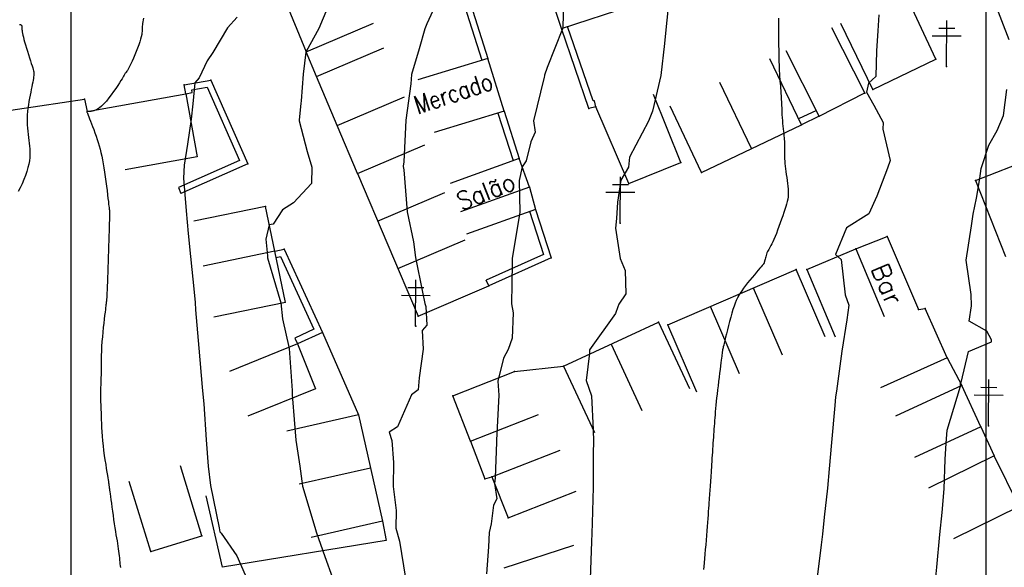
# Model space of a CAD drawing. Header units: millimetres. Extents: x 196436 to 199900, y 8705373 to 8708636.
# Tile 124 of 238: x 198294 to 198402, y 8706330 to 8706390. Entities that reach past the tile are written whole.
import ezdxf
from ezdxf.enums import TextEntityAlignment as Align

# ---------------------------------------------------------------- set-up
doc = ezdxf.new("R2010")
doc.units = ezdxf.units.MM
doc.header["$LTSCALE"] = 5
for name, color, linetype in [('$CURVAS1', 30, 'Continuous'), ('$CURVAS2', 40, 'Continuous'), ('CASA', 6, 'Continuous'), ('CERCA', 3, 'CERCA_LINE'), ('MALHA', 9, 'Continuous'), ('MURO', 9, 'Continuous'), ('POSTE', 3, 'Continuous'), ('TEXTO', 2, 'Continuous')]:
    doc.layers.add(name, color=color, linetype=linetype)
doc.styles.add('GEOSIS', font='ROMANS.SHX')
doc.linetypes.add('CERCA_LINE', pattern='A,0.5,-0.2,["X",Standard,S=0.1,R=0,X=-0.1,Y=-0.05],-0.25', length=0.95)

# ---------------------------------------------------------------- blocks, each defined once
blk = doc.blocks.new('C')
at = {"layer": 'CASA'}
blk.add_lwpolyline([(0, 0), (0, 8)], dxfattribs=at)

msp = doc.modelspace()

# ---------------------------------------------------------------- linework, layer by layer
at = {"layer": '$CURVAS1'}
for points in [[(198318.163, 8706390.527, 700), (198317.106, 8706389.357, 700), (198315.504, 8706386.667, 700), (198314.889, 8706385.759, 700), (198314.023, 8706383.919, 700), (198313.551, 8706383.356, 700), (198313.346, 8706381.073, 700), (198313.168, 8706379.374, 700), (198312.758, 8706376.668, 700), (198312.372, 8706374.377, 700), (198312.309, 8706372.95, 700), (198312.592, 8706369.376, 700), (198312.831, 8706366.9, 700), (198313.074, 8706364.374, 700), (198313.483, 8706360.489, 700), (198313.576, 8706359.372, 700), (198313.637, 8706358.581, 700), (198314.007, 8706354.37, 700), (198314.369, 8706350.115, 700), (198314.442, 8706349.368, 700), (198314.524, 8706348.294, 700), (198314.777, 8706344.367, 700), (198315.01, 8706341.47, 700), (198315.281, 8706339.364, 700), (198316.226, 8706334.763, 700), (198316.297, 8706334.33, 700), (198316.434, 8706334.169, 700), (198318.151, 8706331.697, 700), (198319.046, 8706329.629, 700)], [(198377.345, 8706390.437, 705), (198377.343, 8706390.002, 705), (198377.342, 8706389.559, 705), (198377.343, 8706389.113, 705), (198377.346, 8706388.669, 705), (198377.35, 8706388.23, 705), (198377.356, 8706387.8, 705), (198377.362, 8706387.384, 705), (198377.37, 8706386.984, 705), (198377.378, 8706386.605, 705), (198377.386, 8706386.249, 705), (198377.394, 8706385.922, 705), (198377.402, 8706385.624, 705), (198377.409, 8706385.353, 705), (198377.417, 8706385.103, 705), (198377.426, 8706384.87, 705), (198377.435, 8706384.649, 705), (198377.446, 8706384.434, 705), (198377.459, 8706384.221, 705), (198377.473, 8706384.004, 705), (198377.49, 8706383.78, 705), (198377.508, 8706383.547, 705), (198377.528, 8706383.304, 705), (198377.549, 8706383.05, 705), (198377.57, 8706382.784, 705), (198377.59, 8706382.506, 705), (198377.611, 8706382.215, 705), (198377.629, 8706381.91, 705), (198377.647, 8706381.59, 705), (198377.663, 8706381.259, 705), (198377.679, 8706380.92, 705), (198377.695, 8706380.577, 705), (198377.712, 8706380.233, 705), (198377.73, 8706379.891, 705), (198377.75, 8706379.555, 705), (198377.773, 8706379.229, 705), (198377.799, 8706378.915, 705), (198377.827, 8706378.615, 705), (198377.856, 8706378.329, 705), (198377.886, 8706378.06, 705), (198377.914, 8706377.808, 705), (198377.941, 8706377.574, 705), (198377.965, 8706377.359, 705), (198377.984, 8706377.164, 705), (198377.999, 8706376.989, 705), (198378.01, 8706376.831, 705), (198378.017, 8706376.683, 705), (198378.02, 8706376.541, 705), (198378.022, 8706376.4, 705), (198378.021, 8706376.255, 705), (198378.019, 8706376.1, 705), (198378.017, 8706375.931, 705), (198378.015, 8706375.743, 705), (198378.014, 8706375.537, 705), (198378.016, 8706375.313, 705), (198378.022, 8706375.073, 705), (198378.032, 8706374.817, 705), (198378.049, 8706374.547, 705), (198378.072, 8706374.263, 705), (198378.104, 8706373.966, 705), (198378.145, 8706373.658, 705), (198378.193, 8706373.342, 705), (198378.243, 8706373.021, 705), (198378.292, 8706372.7, 705), (198378.338, 8706372.38, 705), (198378.376, 8706372.066, 705), (198378.404, 8706371.761, 705), (198378.417, 8706371.469, 705), (198378.414, 8706371.192, 705), (198378.393, 8706370.924, 705), (198378.356, 8706370.661, 705), (198378.303, 8706370.396, 705), (198378.235, 8706370.123, 705), (198378.152, 8706369.836, 705), (198378.055, 8706369.529, 705), (198377.944, 8706369.197, 705), (198377.82, 8706368.835, 705), (198377.687, 8706368.451, 705), (198377.546, 8706368.056, 705), (198377.402, 8706367.658, 705), (198377.257, 8706367.27, 705), (198377.114, 8706366.899, 705), (198376.976, 8706366.557, 705), (198376.846, 8706366.253, 705), (198376.727, 8706365.995, 705), (198376.619, 8706365.777, 705), (198376.52, 8706365.594, 705), (198376.43, 8706365.437, 705), (198376.349, 8706365.299, 705), (198376.275, 8706365.173, 705), (198376.207, 8706365.051, 705), (198376.145, 8706364.926, 705), (198376.089, 8706364.793, 705), (198376.037, 8706364.653, 705), (198375.99, 8706364.51, 705), (198375.948, 8706364.369, 705), (198375.911, 8706364.234, 705), (198375.879, 8706364.107, 705), (198375.852, 8706363.994, 705), (198375.829, 8706363.898, 705), (198375.811, 8706363.821, 705), (198375.798, 8706363.764, 705), (198375.788, 8706363.722, 705), (198375.781, 8706363.693, 705), (198375.776, 8706363.674, 705), (198375.773, 8706363.664, 705), (198375.772, 8706363.659, 705), (198375.771, 8706363.656, 705), (198375.77, 8706363.654, 705), (198375.769, 8706363.652, 705), (198375.768, 8706363.65, 705), (198375.767, 8706363.647, 705), (198375.766, 8706363.644, 705), (198375.764, 8706363.641, 705), (198375.762, 8706363.637, 705), (198375.759, 8706363.633, 705), (198375.755, 8706363.627, 705), (198375.745, 8706363.615, 705), (198375.726, 8706363.591, 705), (198375.692, 8706363.551, 705), (198375.639, 8706363.488, 705), (198375.562, 8706363.397, 705), (198375.456, 8706363.273, 705), (198375.317, 8706363.111, 705), (198375.142, 8706362.906, 705), (198374.937, 8706362.666, 705), (198374.709, 8706362.398, 705), (198374.468, 8706362.109, 705), (198374.221, 8706361.809, 705), (198373.975, 8706361.505, 705), (198373.74, 8706361.205, 705), (198373.522, 8706360.917, 705), (198373.328, 8706360.646, 705), (198373.156, 8706360.388, 705), (198373.002, 8706360.132, 705), (198372.863, 8706359.872, 705), (198372.734, 8706359.599, 705), (198372.612, 8706359.303, 705), (198372.494, 8706358.977, 705), (198372.375, 8706358.613, 705), (198372.252, 8706358.206, 705), (198372.128, 8706357.765, 705), (198372.004, 8706357.306, 705), (198371.883, 8706356.842, 705), (198371.768, 8706356.387, 705), (198371.661, 8706355.955, 705), (198371.565, 8706355.561, 705), (198371.482, 8706355.219, 705), (198371.414, 8706354.938, 705), (198371.359, 8706354.714, 705), (198371.317, 8706354.537, 705), (198371.284, 8706354.399, 705), (198371.259, 8706354.292, 705), (198371.24, 8706354.205, 705), (198371.226, 8706354.13, 705), (198371.214, 8706354.059, 705), (198371.202, 8706353.982, 705), (198371.19, 8706353.894, 705), (198371.176, 8706353.788, 705), (198371.16, 8706353.658, 705), (198371.14, 8706353.498, 705), (198371.115, 8706353.302, 705), (198371.086, 8706353.064, 705), (198371.05, 8706352.778, 705), (198371.007, 8706352.44, 705), (198370.958, 8706352.057, 705), (198370.905, 8706351.64, 705), (198370.849, 8706351.198, 705), (198370.792, 8706350.74, 705), (198370.736, 8706350.276, 705), (198370.681, 8706349.816, 705), (198370.63, 8706349.37, 705), (198370.584, 8706348.945, 705), (198370.543, 8706348.542, 705), (198370.506, 8706348.158, 705), (198370.472, 8706347.791, 705), (198370.441, 8706347.439, 705), (198370.413, 8706347.102, 705), (198370.387, 8706346.775, 705), (198370.362, 8706346.459, 705), (198370.338, 8706346.15, 705), (198370.315, 8706345.846, 705), (198370.293, 8706345.546, 705), (198370.271, 8706345.247, 705), (198370.249, 8706344.947, 705), (198370.228, 8706344.644, 705), (198370.207, 8706344.335, 705), (198370.185, 8706344.018, 705), (198370.164, 8706343.692, 705), (198370.143, 8706343.36, 705), (198370.121, 8706343.022, 705), (198370.1, 8706342.683, 705), (198370.079, 8706342.345, 705), (198370.058, 8706342.011, 705), (198370.038, 8706341.684, 705), (198370.018, 8706341.366, 705), (198369.998, 8706341.06, 705), (198369.979, 8706340.765, 705), (198369.96, 8706340.481, 705), (198369.941, 8706340.208, 705), (198369.923, 8706339.945, 705), (198369.905, 8706339.691, 705), (198369.887, 8706339.447, 705), (198369.87, 8706339.211, 705), (198369.853, 8706338.983, 705), (198369.836, 8706338.758, 705), (198369.819, 8706338.532, 705), (198369.801, 8706338.3, 705), (198369.783, 8706338.058, 705), (198369.764, 8706337.802, 705), (198369.744, 8706337.527, 705), (198369.722, 8706337.228, 705), (198369.699, 8706336.901, 705), (198369.674, 8706336.548, 705), (198369.647, 8706336.169, 705), (198369.619, 8706335.764, 705), (198369.587, 8706335.336, 705), (198369.553, 8706334.886, 705), (198369.517, 8706334.413, 705), (198369.478, 8706333.921, 705), (198369.435, 8706333.41, 705), (198369.391, 8706332.892, 705), (198369.346, 8706332.375, 705), (198369.302, 8706331.871, 705), (198369.259, 8706331.391, 705), (198369.219, 8706330.946, 705), (198369.182, 8706330.546, 705), (198369.15, 8706330.202, 705)]]:
    msp.add_polyline3d(points, dxfattribs=at)
at = {"layer": '$CURVAS2'}
for points in [[(198340.935, 8706394.253, 702), (198338.903, 8706389.794, 702), (198338.699, 8706389.262, 702), (198338.07, 8706387.089, 702), (198337.24, 8706384.269, 702), (198337.148, 8706383.254, 702), (198336.621, 8706379.271, 702), (198336.381, 8706374.717, 702), (198336.342, 8706374.272, 702), (198336.336, 8706374.23, 702), (198336.393, 8706373.858, 702), (198336.769, 8706369.271, 702), (198337.436, 8706366.009, 702), (198337.66, 8706364.267, 702), (198338.426, 8706360.492, 702), (198338.704, 8706359.262, 702), (198338.786, 8706358.942, 702), (198338.929, 8706356.876, 702), (198338.402, 8706356.32, 702), (198338.495, 8706354.263, 702), (198338.063, 8706351.139, 702), (198337.98, 8706349.834, 702), (198337.242, 8706349.268, 702), (198335.714, 8706345.8, 702), (198334.811, 8706345.198, 702), (198335.094, 8706344.278, 702), (198335.263, 8706341.884, 702), (198335.237, 8706339.277, 702), (198335.561, 8706336.637, 702), (198335.52, 8706334.733, 702), (198335.929, 8706333.289, 702), (198336.581, 8706329.271, 702)], [(198353.921, 8706394.196, 703), (198353.79, 8706389.544, 703), (198353.753, 8706389.27, 703), (198352.055, 8706385.017, 703), (198351.759, 8706384.205, 703), (198351.768, 8706384.116, 703), (198351.753, 8706383.987, 703), (198350.583, 8706379.21, 703), (198350.758, 8706377.977, 703), (198350.263, 8706376.913, 703), (198349.753, 8706374.828, 703), (198349.32, 8706374.203, 703), (198349.007, 8706372.687, 703), (198349.071, 8706369.233, 703), (198349.071, 8706369.217, 703), (198349.07, 8706369.198, 703), (198348.228, 8706364.22, 703), (198348.206, 8706360.894, 703), (198348.165, 8706359.729, 703), (198348.169, 8706359.221, 703), (198348.352, 8706358.252, 703), (198348.256, 8706355.486, 703), (198347.784, 8706354.222, 703), (198347.306, 8706353.278, 703), (198346.68, 8706350.786, 703), (198346.791, 8706349.226, 703), (198346.524, 8706344.335, 703), (198346.53, 8706344.228, 703), (198346.522, 8706344.123, 703), (198346.374, 8706340.198, 703), (198346.319, 8706339.594, 703), (198346.547, 8706337.936, 703), (198346.205, 8706337.243, 703), (198345.959, 8706335.173, 703), (198345.73, 8706334.231, 703), (198345.637, 8706332.667, 703), (198345.417, 8706329.742, 703)], [(198328.059, 8706391.544, 701), (198327.116, 8706389.313, 701), (198325.711, 8706386.779, 701), (198325.686, 8706386.71, 701), (198325.394, 8706384.321, 701), (198325.172, 8706381.401, 701), (198325.148, 8706381.096, 701), (198324.975, 8706379.322, 701), (198324.959, 8706379.22, 701), (198325.842, 8706375.852, 701), (198326.335, 8706374.153, 701), (198326.293, 8706372.364, 701), (198324.345, 8706370.264, 701), (198323.146, 8706369.505, 701), (198322.13, 8706367.913, 701), (198321.691, 8706367.832, 701), (198321.314, 8706366.291, 701), (198321.492, 8706364.471, 701), (198321.494, 8706364.337, 701), (198321.508, 8706364.24, 701), (198322.94, 8706359.331, 701), (198323.148, 8706357.571, 701), (198323.858, 8706354.327, 701), (198324.204, 8706349.745, 701), (198324.19, 8706349.325, 701), (198324.229, 8706348.847, 701), (198324.592, 8706344.324, 701), (198325.046, 8706341.499, 701), (198325.333, 8706339.32, 701), (198326.678, 8706334.814, 701), (198326.817, 8706334.314, 701), (198327.765, 8706331.609, 701), (198328.59, 8706329.306, 701)], [(198307.947, 8706390.437, 699), (198307.907, 8706390.228, 699), (198307.871, 8706390.035, 699), (198307.842, 8706389.855, 699), (198307.819, 8706389.689, 699), (198307.805, 8706389.536, 699), (198307.799, 8706389.394, 699), (198307.797, 8706389.259, 699), (198307.796, 8706389.121, 699), (198307.79, 8706388.974, 699), (198307.775, 8706388.81, 699), (198307.746, 8706388.622, 699), (198307.7, 8706388.403, 699), (198307.631, 8706388.144, 699), (198307.536, 8706387.842, 699), (198307.42, 8706387.506, 699), (198307.288, 8706387.148, 699), (198307.145, 8706386.779, 699), (198306.996, 8706386.413, 699), (198306.847, 8706386.061, 699), (198306.703, 8706385.734, 699), (198306.57, 8706385.447, 699), (198306.452, 8706385.206, 699), (198306.348, 8706385.01, 699), (198306.258, 8706384.851, 699), (198306.18, 8706384.724, 699), (198306.112, 8706384.622, 699), (198306.053, 8706384.539, 699), (198306.001, 8706384.469, 699), (198305.956, 8706384.404, 699), (198305.915, 8706384.34, 699), (198305.874, 8706384.269, 699), (198305.826, 8706384.186, 699), (198305.769, 8706384.084, 699), (198305.695, 8706383.956, 699), (198305.6, 8706383.798, 699), (198305.479, 8706383.602, 699), (198305.326, 8706383.363, 699), (198305.138, 8706383.077, 699), (198304.921, 8706382.754, 699), (198304.68, 8706382.409, 699), (198304.423, 8706382.055, 699), (198304.156, 8706381.705, 699), (198303.887, 8706381.374, 699), (198303.622, 8706381.074, 699), (198303.367, 8706380.819, 699), (198303.129, 8706380.62, 699), (198302.91, 8706380.472, 699), (198302.709, 8706380.368, 699), (198302.527, 8706380.3, 699), (198302.364, 8706380.261, 699), (198302.222, 8706380.244, 699), (198302.101, 8706380.239, 699), (198302, 8706380.241, 699), (198301.921, 8706380.243, 699), (198301.861, 8706380.244, 699), (198301.817, 8706380.243, 699), (198301.787, 8706380.24, 699), (198301.768, 8706380.237, 699), (198301.758, 8706380.232, 699), (198301.754, 8706380.226, 699), (198301.753, 8706380.219, 699), (198301.754, 8706380.21, 699), (198301.758, 8706380.195, 699), (198301.767, 8706380.167, 699), (198301.783, 8706380.121, 699), (198301.809, 8706380.053, 699), (198301.847, 8706379.955, 699), (198301.899, 8706379.824, 699), (198301.967, 8706379.653, 699), (198302.053, 8706379.438, 699), (198302.153, 8706379.184, 699), (198302.266, 8706378.898, 699), (198302.386, 8706378.585, 699), (198302.512, 8706378.251, 699), (198302.639, 8706377.903, 699), (198302.764, 8706377.546, 699), (198302.884, 8706377.188, 699), (198302.997, 8706376.832, 699), (198303.101, 8706376.475, 699), (198303.199, 8706376.114, 699), (198303.29, 8706375.743, 699), (198303.377, 8706375.358, 699), (198303.459, 8706374.954, 699), (198303.538, 8706374.527, 699), (198303.615, 8706374.073, 699), (198303.69, 8706373.59, 699), (198303.763, 8706373.087, 699), (198303.832, 8706372.578, 699), (198303.898, 8706372.076, 699), (198303.958, 8706371.594, 699), (198304.013, 8706371.144, 699), (198304.061, 8706370.739, 699), (198304.102, 8706370.393, 699), (198304.134, 8706370.114, 699), (198304.16, 8706369.898, 699), (198304.179, 8706369.735, 699), (198304.193, 8706369.616, 699), (198304.203, 8706369.531, 699), (198304.209, 8706369.473, 699), (198304.214, 8706369.431, 699), (198304.217, 8706369.396, 699), (198304.22, 8706369.36, 699), (198304.223, 8706369.314, 699), (198304.224, 8706369.25, 699), (198304.225, 8706369.159, 699), (198304.225, 8706369.034, 699), (198304.222, 8706368.865, 699), (198304.218, 8706368.645, 699), (198304.212, 8706368.365, 699), (198304.203, 8706368.02, 699), (198304.191, 8706367.615, 699), (198304.178, 8706367.159, 699), (198304.163, 8706366.66, 699), (198304.146, 8706366.126, 699), (198304.129, 8706365.565, 699), (198304.11, 8706364.986, 699), (198304.091, 8706364.397, 699), (198304.071, 8706363.807, 699), (198304.051, 8706363.225, 699), (198304.031, 8706362.659, 699), (198304.012, 8706362.119, 699), (198303.993, 8706361.614, 699), (198303.975, 8706361.152, 699), (198303.958, 8706360.744, 699), (198303.943, 8706360.397, 699), (198303.93, 8706360.119, 699), (198303.918, 8706359.902, 699), (198303.908, 8706359.738, 699), (198303.898, 8706359.617, 699), (198303.89, 8706359.531, 699), (198303.883, 8706359.469, 699), (198303.876, 8706359.422, 699), (198303.869, 8706359.382, 699), (198303.863, 8706359.339, 699), (198303.856, 8706359.285, 699), (198303.847, 8706359.213, 699), (198303.835, 8706359.114, 699), (198303.82, 8706358.982, 699), (198303.799, 8706358.807, 699), (198303.772, 8706358.584, 699), (198303.738, 8706358.302, 699), (198303.697, 8706357.959, 699), (198303.65, 8706357.561, 699), (198303.599, 8706357.118, 699), (198303.547, 8706356.639, 699), (198303.496, 8706356.135, 699), (198303.448, 8706355.615, 699), (198303.405, 8706355.09, 699), (198303.369, 8706354.57, 699), (198303.343, 8706354.062, 699), (198303.325, 8706353.572, 699), (198303.313, 8706353.101, 699), (198303.306, 8706352.653, 699), (198303.302, 8706352.231, 699), (198303.3, 8706351.836, 699), (198303.298, 8706351.472, 699), (198303.295, 8706351.142, 699), (198303.289, 8706350.847, 699), (198303.28, 8706350.584, 699), (198303.27, 8706350.348, 699), (198303.26, 8706350.134, 699), (198303.25, 8706349.938, 699), (198303.241, 8706349.755, 699), (198303.234, 8706349.582, 699), (198303.23, 8706349.412, 699), (198303.231, 8706349.242, 699), (198303.234, 8706349.066, 699), (198303.24, 8706348.882, 699), (198303.248, 8706348.684, 699), (198303.258, 8706348.468, 699), (198303.268, 8706348.23, 699), (198303.279, 8706347.966, 699), (198303.289, 8706347.67, 699), (198303.298, 8706347.34, 699), (198303.308, 8706346.978, 699), (198303.319, 8706346.585, 699), (198303.335, 8706346.163, 699), (198303.355, 8706345.717, 699), (198303.383, 8706345.247, 699), (198303.419, 8706344.756, 699), (198303.465, 8706344.247, 699), (198303.522, 8706343.724, 699), (198303.588, 8706343.195, 699), (198303.66, 8706342.671, 699), (198303.734, 8706342.162, 699), (198303.809, 8706341.679, 699), (198303.88, 8706341.231, 699), (198303.945, 8706340.83, 699), (198304.001, 8706340.486, 699), (198304.046, 8706340.205, 699), (198304.081, 8706339.982, 699), (198304.107, 8706339.809, 699), (198304.126, 8706339.676, 699), (198304.139, 8706339.575, 699), (198304.149, 8706339.496, 699), (198304.157, 8706339.43, 699), (198304.165, 8706339.37, 699), (198304.173, 8706339.306, 699), (198304.184, 8706339.231, 699), (198304.197, 8706339.138, 699), (198304.214, 8706339.021, 699), (198304.236, 8706338.872, 699), (198304.262, 8706338.685, 699), (198304.295, 8706338.452, 699), (198304.334, 8706338.168, 699), (198304.38, 8706337.828, 699), (198304.433, 8706337.44, 699), (198304.49, 8706337.017, 699), (198304.552, 8706336.569, 699), (198304.616, 8706336.108, 699), (198304.682, 8706335.646, 699), (198304.748, 8706335.193, 699), (198304.813, 8706334.763, 699), (198304.876, 8706334.362, 699), (198304.936, 8706333.992, 699), (198304.994, 8706333.648, 699), (198305.048, 8706333.327, 699), (198305.099, 8706333.025, 699), (198305.145, 8706332.739, 699), (198305.187, 8706332.467, 699), (198305.223, 8706332.204, 699), (198305.254, 8706331.948, 699), (198305.282, 8706331.699, 699), (198305.306, 8706331.459, 699), (198305.328, 8706331.228, 699), (198305.351, 8706331.009, 699), (198305.374, 8706330.802, 699), (198305.4, 8706330.608, 699), (198305.429, 8706330.43, 699)], [(198365.242, 8706391.278, 704), (198365.042, 8706389.147, 704), (198364.901, 8706387.665, 704), (198364.477, 8706384.149, 704), (198363.573, 8706380.263, 704), (198363.156, 8706379.155, 704), (198361.074, 8706375.228, 704), (198360.943, 8706374.165, 704), (198360.117, 8706372.733, 704), (198359.765, 8706370.327, 704), (198359.637, 8706368.527, 704), (198359.53, 8706367.475, 704), (198360.025, 8706364.169, 704), (198360.596, 8706362.85, 704), (198360.678, 8706360.321, 704), (198359.891, 8706359.169, 704), (198359.781, 8706358.895, 704), (198359.543, 8706358.148, 704), (198356.677, 8706354.183, 704), (198356.681, 8706353.845, 704), (198356.319, 8706350.855, 704), (198356.913, 8706349.182, 704), (198357.108, 8706345.446, 704), (198357.122, 8706344.181, 704), (198357.096, 8706342.917, 704), (198357.102, 8706339.181, 704), (198356.978, 8706335.276, 704), (198356.947, 8706334.182, 704), (198356.903, 8706333.219, 704), (198356.765, 8706329.183, 704)], [(198388.308, 8706390.777, 706), (198388.207, 8706389.045, 706), (198388.065, 8706386.862, 706), (198387.977, 8706384.046, 706), (198387.171, 8706383.31, 706), (198386.953, 8706382.325, 706), (198387.768, 8706380.907, 706), (198388.796, 8706379.043, 706), (198388.751, 8706378.306, 706), (198389.56, 8706374.882, 706), (198389.255, 8706374.041, 706), (198388.111, 8706370.998, 706), (198387.224, 8706369.05, 706), (198384.773, 8706367.52, 706), (198383.565, 8706364.616, 706), (198384.199, 8706364.063, 706), (198384.619, 8706360.219, 706), (198385.022, 8706359.059, 706), (198384.826, 8706357.464, 706), (198384.283, 8706354.062, 706), (198383.679, 8706349.694, 706), (198383.591, 8706349.065, 706), (198383.508, 8706348.107, 706), (198383.155, 8706344.067, 706), (198382.895, 8706341.193, 706), (198382.702, 8706339.069, 706), (198382.352, 8706335.907, 706), (198382.149, 8706334.071, 706), (198382.004, 8706332.904, 706), (198381.537, 8706329.074, 706)], [(198294.374, 8706389.734, 698), (198294.432, 8706389.724, 698), (198294.483, 8706389.714, 698), (198294.527, 8706389.703, 698), (198294.563, 8706389.688, 698), (198294.589, 8706389.67, 698), (198294.608, 8706389.645, 698), (198294.62, 8706389.612, 698), (198294.628, 8706389.571, 698), (198294.633, 8706389.52, 698), (198294.637, 8706389.459, 698), (198294.641, 8706389.384, 698), (198294.647, 8706389.296, 698), (198294.657, 8706389.193, 698), (198294.671, 8706389.073, 698), (198294.692, 8706388.931, 698), (198294.721, 8706388.767, 698), (198294.759, 8706388.577, 698), (198294.809, 8706388.359, 698), (198294.871, 8706388.109, 698), (198294.947, 8706387.826, 698), (198295.037, 8706387.508, 698), (198295.139, 8706387.165, 698), (198295.249, 8706386.808, 698), (198295.361, 8706386.447, 698), (198295.473, 8706386.095, 698), (198295.581, 8706385.762, 698), (198295.679, 8706385.46, 698), (198295.764, 8706385.2, 698), (198295.833, 8706384.99, 698), (198295.887, 8706384.822, 698), (198295.926, 8706384.687, 698), (198295.952, 8706384.576, 698), (198295.966, 8706384.477, 698), (198295.969, 8706384.381, 698), (198295.964, 8706384.278, 698), (198295.95, 8706384.157, 698), (198295.929, 8706384.011, 698), (198295.902, 8706383.839, 698), (198295.869, 8706383.642, 698), (198295.83, 8706383.421, 698), (198295.785, 8706383.178, 698), (198295.735, 8706382.913, 698), (198295.68, 8706382.629, 698), (198295.62, 8706382.326, 698), (198295.555, 8706382.005, 698), (198295.49, 8706381.67, 698), (198295.425, 8706381.322, 698), (198295.364, 8706380.965, 698), (198295.309, 8706380.601, 698), (198295.264, 8706380.234, 698), (198295.231, 8706379.865, 698), (198295.212, 8706379.497, 698), (198295.211, 8706379.133, 698), (198295.224, 8706378.774, 698), (198295.249, 8706378.42, 698), (198295.283, 8706378.072, 698), (198295.324, 8706377.73, 698), (198295.368, 8706377.397, 698), (198295.412, 8706377.071, 698), (198295.453, 8706376.754, 698), (198295.49, 8706376.445, 698), (198295.517, 8706376.14, 698), (198295.533, 8706375.834, 698), (198295.533, 8706375.521, 698), (198295.514, 8706375.197, 698), (198295.473, 8706374.856, 698), (198295.407, 8706374.492, 698), (198295.312, 8706374.101, 698), (198295.186, 8706373.68, 698), (198295.032, 8706373.238, 698), (198294.857, 8706372.785, 698), (198294.665, 8706372.332, 698), (198294.462, 8706371.892, 698), (198294.252, 8706371.474, 698)], [(198394.508, 8706329.017, 707), (198394.638, 8706330.473, 707), (198394.997, 8706334.015, 707), (198395.231, 8706336.425, 707), (198395.454, 8706339.013, 707), (198395.562, 8706342.214, 707), (198395.658, 8706344.012, 707), (198395.776, 8706345.411, 707), (198396.862, 8706349.007, 707), (198397.245, 8706350.243, 707), (198397.234, 8706350.591, 707), (198397.316, 8706350.613, 707), (198398.109, 8706354.002, 707), (198400.622, 8706355.075, 707), (198400.642, 8706355.247, 707), (198400.636, 8706355.283, 707), (198400.116, 8706356.251, 707), (198398.181, 8706357.309, 707), (198398.46, 8706359, 707), (198398.419, 8706360.243, 707), (198397.867, 8706364.003, 707), (198398.446, 8706367.746, 707), (198398.641, 8706369, 707), (198398.983, 8706370.758, 707), (198399.339, 8706372.901, 707), (198399.509, 8706373.996, 707), (198400.332, 8706376.552, 707), (198401.251, 8706378.148, 707), (198401.938, 8706379.786, 707), (198402.313, 8706382.634, 707)]]:
    msp.add_polyline3d(points, dxfattribs=at)
at = {"layer": 'CASA'}
for points in [[(198318.275, 8706404.796), (198325.735, 8706386.739)], [(198353.633, 8706389.292), (198350.871, 8706397.712)], [(198394.529, 8706385.958), (198391.139, 8706393.242)], [(198353.633, 8706389.292), (198361.234, 8706391.784)], [(198386.793, 8706382.25), (198383.168, 8706389.382)], [(198387.642, 8706382.647), (198384.175, 8706389.856)], [(198326.863, 8706384.06), (198325.735, 8706386.739)], [(198381.801, 8706379.713), (198378.176, 8706386.844)], [(198345.592, 8706386.035), (198337.94, 8706383.702)], [(198347.355, 8706380.253), (198345.592, 8706386.035)], [(198379.845, 8706378.78), (198376.398, 8706386)], [(198387.642, 8706382.647), (198394.529, 8706385.958)], [(198329.096, 8706378.692), (198326.863, 8706384.06)], [(198374.395, 8706376.178), (198370.948, 8706383.397)], [(198301.773, 8706380.24), (198312.573, 8706382.17)], [(198312.573, 8706382.17), (198313.805, 8706375.274)], [(198366.672, 8706374.656), (198363.695, 8706382.082)], [(198381.801, 8706379.713), (198386.793, 8706382.25)], [(198360.983, 8706372.376), (198357.368, 8706380.723)], [(198368.945, 8706373.576), (198365.498, 8706380.795)], [(198347.355, 8706380.253), (198339.703, 8706377.919)], [(198331.316, 8706373.452), (198329.096, 8706378.692)], [(198368.945, 8706373.576), (198379.845, 8706378.78)], [(198313.805, 8706375.274), (198305.93, 8706373.867)], [(198313.805, 8706375.274), (198313.805, 8706375.274)], [(198349.006, 8706375.08), (198341.476, 8706372.379)], [(198350.12, 8706371.974), (198349.006, 8706375.08)], [(198360.983, 8706372.376), (198366.672, 8706374.656)], [(198398.878, 8706372.68), (198405.027, 8706375.103)], [(198331.316, 8706373.452), (198337.948, 8706357.873)], [(198398.878, 8706372.68), (198402.163, 8706364.375)], [(198350.12, 8706371.974), (198342.59, 8706369.273)], [(198350.12, 8706371.974), (198350.781, 8706369.542)], [(198321.269, 8706369.866), (198313.436, 8706368.242)], [(198322.286, 8706364.961), (198321.269, 8706369.866)], [(198350.781, 8706369.542), (198343.251, 8706366.841)], [(198385.808, 8706365.221), (198389.225, 8706366.566)], [(198389.225, 8706366.566), (198392.634, 8706358.589)], [(198322.286, 8706364.961), (198314.453, 8706363.336)], [(198323.461, 8706359.373), (198322.286, 8706364.961)], [(198380.456, 8706362.986), (198385.808, 8706365.221)], [(198385.808, 8706365.221), (198388.891, 8706357.839)], [(198365.243, 8706356.917), (198379.29, 8706362.963)], [(198380.456, 8706362.986), (198383.539, 8706355.604)], [(198337.948, 8706357.873), (198345.702, 8706361.177)], [(198323.461, 8706359.373), (198315.628, 8706357.749)], [(198392.634, 8706358.589), (198393.368, 8706358.699)], [(198395.782, 8706353.309), (198393.368, 8706358.699)], [(198353.857, 8706352.405), (198364.232, 8706357.234)], [(198364.232, 8706357.234), (198367.607, 8706349.981)], [(198324.763, 8706354.847), (198317.349, 8706351.84)], [(198324.763, 8706354.847), (198326.748, 8706349.952)], [(198359.044, 8706354.82), (198362.42, 8706347.567)], [(198395.782, 8706353.309), (198388.482, 8706350.038)], [(198341.75, 8706349.188), (198348.507, 8706351.838)], [(198353.857, 8706352.405), (198357.232, 8706345.152)], [(198326.748, 8706349.952), (198319.335, 8706346.945)], [(198397.391, 8706350.298), (198390.129, 8706346.941)], [(198399.478, 8706345.78), (198397.391, 8706350.298)], [(198343.682, 8706344.213), (198341.75, 8706349.188)], [(198331.429, 8706347.085), (198323.627, 8706345.316)], [(198331.429, 8706347.085), (198334.062, 8706335.475)], [(198343.682, 8706344.213), (198351.131, 8706347.132)], [(198399.478, 8706345.78), (198392.216, 8706342.424)], [(198343.682, 8706344.213), (198345.262, 8706340.101)], [(198346.032, 8706340.328), (198353.48, 8706343.247)], [(198400.927, 8706342.61), (198393.751, 8706339.074)], [(198403.643, 8706337.1), (198400.927, 8706342.61)], [(198314.318, 8706333.887), (198311.981, 8706341.538)], [(198332.746, 8706341.28), (198324.944, 8706339.511)], [(198308.728, 8706332.18), (198306.392, 8706339.831)], [(198345.262, 8706340.101), (198346.032, 8706340.328)], [(198346.032, 8706340.328), (198347.79, 8706335.84)], [(198347.79, 8706335.84), (198355.239, 8706338.759)], [(198403.643, 8706337.1), (198396.467, 8706333.564)], [(198334.062, 8706335.475), (198326.26, 8706333.706)], [(198308.728, 8706332.18), (198314.318, 8706333.887)], [(198347.371, 8706330.391), (198354.982, 8706332.858)]]:
    msp.add_lwpolyline(points, dxfattribs=at)
for p in [(198353.633, 8706389.29, 702.987), (198325.736, 8706386.738, 701.004), (198345.593, 8706386.034, 702.72), (198394.529, 8706385.957, 706.56), (198326.864, 8706384.059, 701.137), (198386.794, 8706382.249, 705.974), (198387.642, 8706382.646, 706.113), (198347.356, 8706380.251, 702.813), (198381.802, 8706379.711, 705.164), (198329.097, 8706378.691, 701.404), (198379.846, 8706378.779, 705.163), (198349.007, 8706375.079, 702.962), (198366.673, 8706374.655, 704.331), (198331.317, 8706373.451, 701.633), (198368.946, 8706373.575, 704.362), (198360.984, 8706372.375, 704.115), (198398.879, 8706372.679, 706.953), (198350.121, 8706371.973, 703.098), (198321.27, 8706369.865, 700.915), (198389.226, 8706366.565, 706.147), (198322.287, 8706364.959, 701.12), (198385.809, 8706365.22, 706.341), (198379.29, 8706362.962, 705.399), (198380.456, 8706362.985, 705.545), (198345.702, 8706361.176, 702.722), (198392.634, 8706358.588, 706.628), (198393.368, 8706358.697, 706.625), (198337.949, 8706357.872, 701.893), (198364.232, 8706357.233, 704.494), (198365.244, 8706356.915, 704.568), (198395.783, 8706353.308, 706.929), (198348.508, 8706351.837, 703.257), (198353.858, 8706352.404, 703.862), (198397.391, 8706350.296, 707.008), (198341.751, 8706349.187, 702.302), (198331.43, 8706347.084, 701.815), (198399.479, 8706345.779, 707.288), (198343.683, 8706344.212, 702.625), (198400.928, 8706342.609, 707.558), (198345.263, 8706340.1, 702.787), (198346.032, 8706340.327, 702.96), (198334.063, 8706335.474, 701.874), (198347.791, 8706335.839, 703.207), (198314.318, 8706333.886, 699.828), (198308.729, 8706332.179, 699.313)]:
    msp.add_point(p, dxfattribs=at)
at = {"layer": 'CERCA'}
for points in [[(198291.696, 8706380.118), (198301.491, 8706381.58)], [(198301.491, 8706381.58), (198301.773, 8706380.24)], [(198327.491, 8706356.095), (198331.429, 8706347.085)], [(198395.782, 8706353.309), (198397.391, 8706350.298)], [(198348.507, 8706351.838), (198353.857, 8706352.405)], [(198399.478, 8706345.78), (198400.927, 8706342.61)], [(198334.062, 8706335.475), (198334.484, 8706333.354), (198316.594, 8706330.442), (198314.778, 8706338.233)]]:
    msp.add_lwpolyline(points, dxfattribs=at)
for p in [(198301.492, 8706381.579, 698.628), (198301.774, 8706380.239, 699.005)]:
    msp.add_point(p, dxfattribs=at)
at = {"layer": 'MALHA'}
for p, q in [((198300, 8708635.599), (198300, 8705384.785)), ((198300, 8708635.599), (198300, 8705384.785)), ((198400, 8708635.599), (198400, 8705384.785)), ((198400, 8708635.599), (198400, 8705384.785))]:
    msp.add_line(p, q, dxfattribs=at)
at = {"layer": 'MURO'}
for p, q in [((198340.911, 8706400.644), (198345.592, 8706386.035)), ((198402.545, 8706388.046), (198399.575, 8706395.816)), ((198342.587, 8706393.12), (198344.925, 8706385.821)), ((198356.629, 8706380.562), (198353.633, 8706389.292)), ((198357.089, 8706381.379), (198354.298, 8706389.51)), ((198312.398, 8706383.149), (198315.307, 8706383.669)), ((198312.573, 8706382.17), (198312.398, 8706383.149)), ((198313.21, 8706382.583), (198314.889, 8706382.883)), ((198314.889, 8706382.883), (198318.432, 8706374.861)), ((198315.307, 8706383.669), (198319.355, 8706374.503)), ((198313.262, 8706382.294), (198313.21, 8706382.583)), ((198357.368, 8706380.723), (198356.629, 8706380.562)), ((198357.22, 8706381.407), (198357.089, 8706381.379)), ((198346.688, 8706380.04), (198348.339, 8706374.867)), ((198347.355, 8706380.253), (198349.006, 8706375.08)), ((198381.5, 8706380.345), (198379.544, 8706379.412)), ((198381.801, 8706379.713), (198379.845, 8706378.78)), ((198318.432, 8706374.861), (198311.754, 8706371.911)), ((198319.355, 8706374.503), (198312.037, 8706371.271)), ((198350.116, 8706369.324), (198351.654, 8706364.621)), ((198350.781, 8706369.542), (198352.515, 8706364.241)), ((198322.286, 8706364.961), (198323.325, 8706365.201)), ((198323.325, 8706365.201), (198327.491, 8706356.095)), ((198351.654, 8706364.621), (198345.414, 8706361.816)), ((198322.444, 8706364.279), (198322.926, 8706364.39)), ((198322.926, 8706364.39), (198326.563, 8706356.44)), ((198352.515, 8706364.241), (198345.702, 8706361.177)), ((198326.563, 8706356.44), (198324.472, 8706355.483)), ((198327.491, 8706356.095), (198324.763, 8706354.847))]:
    msp.add_line(p, q, dxfattribs=at)
for points in [[(198312.573, 8706382.17), (198313.262, 8706382.294)], [(198357.368, 8706380.723), (198357.22, 8706381.407)], [(198311.754, 8706371.911), (198312.037, 8706371.271)], [(198345.702, 8706361.177), (198345.414, 8706361.816)], [(198324.472, 8706355.483), (198324.763, 8706354.847)]]:
    msp.add_lwpolyline(points, dxfattribs=at)
for p in [(198312.399, 8706383.148, 699.899), (198315.307, 8706383.668, 700.154), (198357.369, 8706380.721, 703.593), (198356.63, 8706380.561, 703.355), (198319.356, 8706374.502, 700.578), (198350.782, 8706369.54, 703.122), (198323.326, 8706365.2, 701.118), (198352.516, 8706364.24, 703.521), (198327.492, 8706356.094, 701.283)]:
    msp.add_point(p, dxfattribs=at)
at = {"layer": 'POSTE'}
for p, q in [((198394.859, 8706389.337), (198396.609, 8706389.33)), ((198395.715, 8706385.133), (198395.737, 8706390.173)), ((198394.155, 8706388.5), (198397.305, 8706388.486)), ((198359.193, 8706372.253), (198360.943, 8706372.246)), ((198360.049, 8706368.049), (198360.071, 8706373.089)), ((198358.489, 8706371.416), (198361.639, 8706371.403)), ((198337.69, 8706356.794), (198337.712, 8706361.833)), ((198336.833, 8706360.997), (198338.583, 8706360.99)), ((198336.13, 8706360.16), (198339.279, 8706360.147)), ((198400.305, 8706345.899), (198400.327, 8706350.939)), ((198399.449, 8706350.103), (198401.199, 8706350.095)), ((198398.745, 8706349.266), (198401.895, 8706349.252))]:
    msp.add_line(p, q, dxfattribs=at)
for p in [(198395.716, 8706385.132, 706.568), (198360.05, 8706368.048, 704.048), (198337.691, 8706356.792, 701.935), (198400.306, 8706345.898, 707.289)]:
    msp.add_point(p, dxfattribs=at)

# ---------------------------------------------------------------- block references
at = {"layer": 'CASA'}
for p, rotation in [((198325.735, 8706386.739), 293.0606747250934), ((198326.863, 8706384.06), 293.0606747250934), ((198329.096, 8706378.692), 293.0606747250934), ((198331.316, 8706373.452), 293.0606747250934), ((198333.527, 8706368.259), 293.0606747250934), ((198335.738, 8706363.066), 293.0606747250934), ((198382.453, 8706355.615), 23.2916691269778), ((198377.771, 8706353.6), 23.2916691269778), ((198373.089, 8706351.584), 23.2916691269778), ((198368.406, 8706349.568), 23.2916691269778)]:
    msp.add_blockref('C', p, dxfattribs=dict(at, rotation=rotation))

# ---------------------------------------------------------------- texts
at = {"layer": 'TEXTO', "style": 'GEOSIS', "width": 0.730612}
msp.add_text('Mercado', height=2, rotation=18.40503, dxfattribs=at).set_placement((198337.921, 8706379.905), (198346.306, 8706382.695), align=Align.FIT)
at = {"layer": 'TEXTO', "style": 'GEOSIS', "width": 0.9}
msp.add_text('Salão', height=2, rotation=21.56481, dxfattribs=at).set_placement((198345.963, 8706370.015), align=Align.BOTTOM_CENTER)
at = {"layer": 'TEXTO', "style": 'GEOSIS'}
msp.add_text('Bar', height=2, rotation=293.03881, dxfattribs=at).set_placement((198386.85, 8706362.864), align=Align.BOTTOM_LEFT)

doc.saveas('drawing.dxf')
